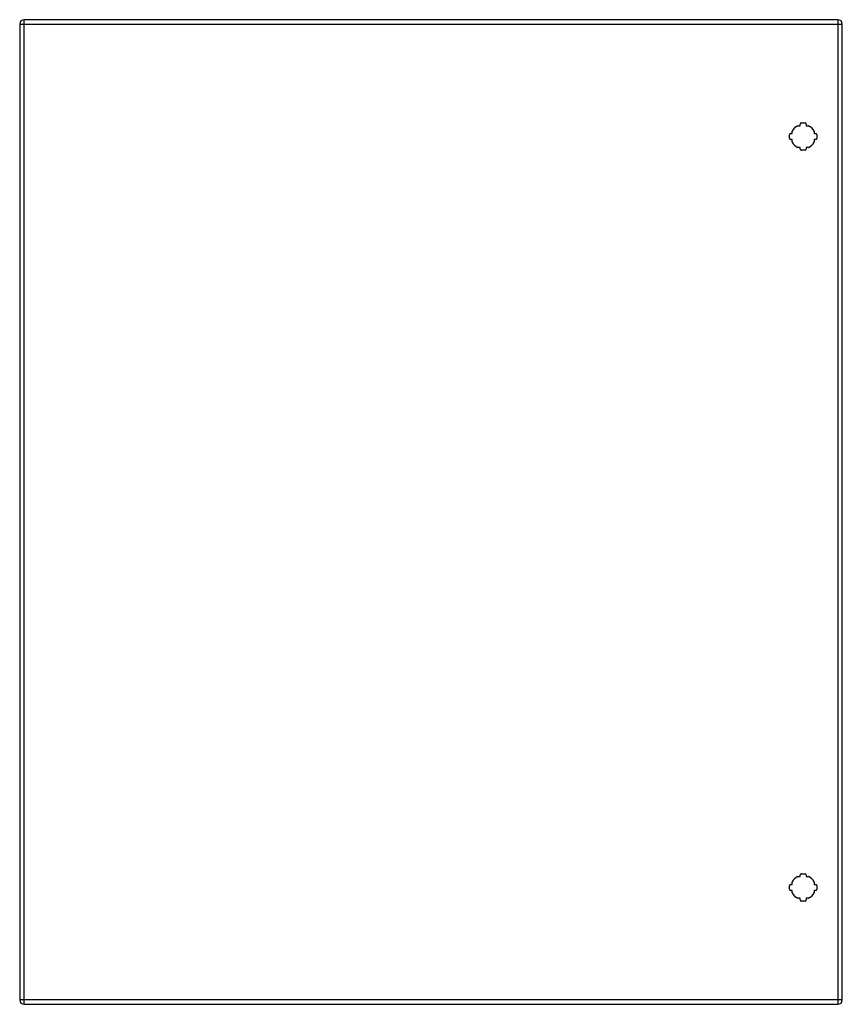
# Model space of a CAD drawing. Header units: inches. Extents: x 37 to 66.9, y 9.5 to 45.3.
import ezdxf

# ---------------------------------------------------------------- set-up
doc = ezdxf.new("R2010")
doc.units = ezdxf.units.IN
doc.header["$LTSCALE"] = 4.8
doc.header["$MEASUREMENT"] = 0
doc.layers.add('Visible Edges(ANSI)', color=7, linetype='Continuous', lineweight=25)
doc.layers.add('Visible Tangent Edges(ANSI)', color=7, linetype='Continuous', lineweight=25)

msp = doc.modelspace()

# ---------------------------------------------------------------- linework, layer by layer
at = {"layer": 'Visible Edges(ANSI)'}
for p, q in [((37.01, 45.142), (37.01, 9.661)), ((66.767, 45.303), (37.171, 45.303)), ((66.928, 9.661), (66.928, 45.142)), ((65.433, 41.548), (65.574, 41.548)), ((65.108, 41.163), (65.108, 41.252)), ((65.304, 41.449), (65.394, 41.449)), ((65.394, 41.449), (65.394, 41.509)), ((65.614, 41.509), (65.614, 41.449)), ((65.614, 41.449), (65.703, 41.449)), ((65.899, 41.252), (65.899, 41.163)), ((65.009, 40.982), (65.009, 41.124)), ((65.048, 41.163), (65.108, 41.163)), ((65.108, 40.943), (65.048, 40.943)), ((65.108, 40.854), (65.108, 40.943)), ((65.899, 41.163), (65.959, 41.163)), ((65.959, 40.943), (65.899, 40.943)), ((65.899, 40.943), (65.899, 40.854)), ((65.999, 41.124), (65.999, 40.982)), ((65.394, 40.657), (65.304, 40.657)), ((65.394, 40.597), (65.394, 40.657)), ((65.574, 40.558), (65.433, 40.558)), ((65.703, 40.657), (65.614, 40.657)), ((65.614, 40.657), (65.614, 40.597)), ((65.304, 14.146), (65.394, 14.146)), ((65.394, 14.146), (65.394, 14.206)), ((65.433, 14.245), (65.574, 14.245)), ((65.614, 14.206), (65.614, 14.146)), ((65.614, 14.146), (65.703, 14.146)), ((65.009, 13.679), (65.009, 13.821)), ((65.048, 13.86), (65.108, 13.86)), ((65.108, 13.64), (65.048, 13.64)), ((65.108, 13.86), (65.108, 13.949)), ((65.108, 13.551), (65.108, 13.64)), ((65.899, 13.949), (65.899, 13.86)), ((65.899, 13.86), (65.959, 13.86)), ((65.959, 13.64), (65.899, 13.64)), ((65.899, 13.64), (65.899, 13.551)), ((65.999, 13.821), (65.999, 13.679)), ((65.394, 13.354), (65.304, 13.354)), ((65.394, 13.294), (65.394, 13.354)), ((65.574, 13.255), (65.433, 13.255)), ((65.703, 13.354), (65.614, 13.354)), ((65.614, 13.354), (65.614, 13.294)), ((37.171, 9.5), (66.767, 9.5))]:
    msp.add_line(p, q, dxfattribs=at)
for centre, radius, start, end in [((37.171, 45.142), 0.161, 90, 180), ((66.767, 45.142), 0.161, 0, 90), ((65.433, 41.509), 0.0394, 90, 180), ((65.574, 41.509), 0.0394, 0, 90), ((65.504, 41.053), 0.443, 116.7049, 153.2951), ((65.504, 41.053), 0.443, 26.7049, 63.2951), ((65.048, 41.124), 0.0394, 90, 180), ((65.048, 40.982), 0.0394, 180, 270), ((65.504, 41.053), 0.443, 206.7049, 243.2951), ((65.504, 41.053), 0.443, 296.7049, 333.2951), ((65.959, 41.124), 0.0394, 0, 90), ((65.959, 40.982), 0.0394, 270, 0), ((65.433, 40.597), 0.0394, 180, 270), ((65.574, 40.597), 0.0394, 270, 0), ((65.504, 13.75), 0.443, 116.7049, 153.2951), ((65.433, 14.206), 0.0394, 90, 180), ((65.574, 14.206), 0.0394, 0, 90), ((65.504, 13.75), 0.443, 26.7049, 63.2951), ((65.048, 13.821), 0.0394, 90, 180), ((65.048, 13.679), 0.0394, 180, 270), ((65.959, 13.821), 0.0394, 0, 90), ((65.959, 13.679), 0.0394, 270, 0), ((65.504, 13.75), 0.443, 206.7049, 243.2951), ((65.433, 13.294), 0.0394, 180, 270), ((65.574, 13.294), 0.0394, 270, 0), ((65.504, 13.75), 0.443, 296.7049, 333.2951), ((37.171, 9.661), 0.161, 180, 270), ((66.767, 9.661), 0.161, 270, 0)]:
    msp.add_arc(centre, radius, start, end, dxfattribs=at)
at = {"layer": 'Visible Tangent Edges(ANSI)'}
for p, q in [((37.01, 45.142), (37.171, 45.142)), ((37.171, 45.142), (37.171, 45.303)), ((37.171, 45.142), (66.767, 45.142)), ((37.171, 9.661), (37.171, 45.142)), ((66.767, 45.303), (66.767, 45.142)), ((66.767, 45.142), (66.928, 45.142)), ((66.767, 45.142), (66.767, 9.661)), ((37.171, 9.661), (37.01, 9.661)), ((37.171, 9.5), (37.171, 9.661)), ((66.767, 9.661), (37.171, 9.661)), ((66.767, 9.661), (66.767, 9.5)), ((66.928, 9.661), (66.767, 9.661))]:
    msp.add_line(p, q, dxfattribs=at)

doc.saveas('drawing.dxf')
